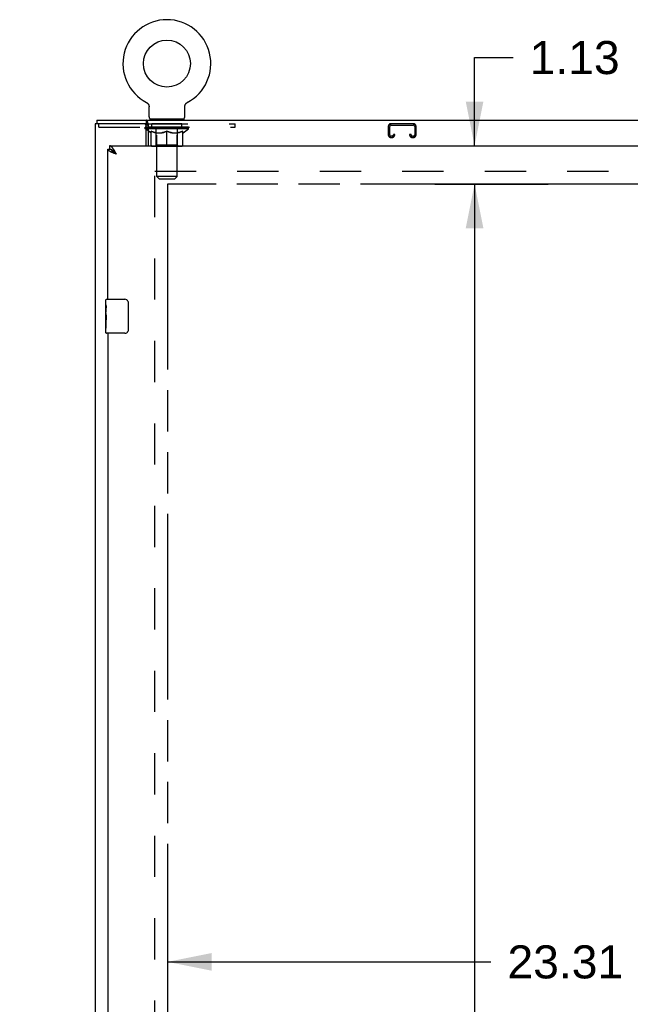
# Model space of a CAD drawing. Header units: inches. Extents: x 0 to 220, y 0 to 142.
# Tile 8 of 19: x 38 to 56, y 86 to 115. Entities that reach past the tile are written whole.
import ezdxf

# ---------------------------------------------------------------- set-up
doc = ezdxf.new("R2010")
doc.units = ezdxf.units.IN
doc.header["$LTSCALE"] = 12.090517
doc.header["$MEASUREMENT"] = 0
doc.linetypes.add('HIDDEN', pattern=[0.2, 0.1, -0.1])
doc.linetypes.add('PHANTOM', pattern=[0.8, 0.45, -0.05, 0.1, -0.05, 0.1, -0.05])
doc.layers.get('0').update_dxf_attribs({"linetype": 'CONTINUOUS'})
for name, color, linetype in [('02___PRT_ALL_AXES', 7, 'CONTINUOUS'), ('AVAILABLE_DOOR_SPACE', 7, 'CONTINUOUS'), ('DEFAULT_2', 8, 'HIDDEN'), ('DIMENSIONS', 7, 'CONTINUOUS')]:
    doc.layers.add(name, color=color, linetype=linetype)
doc.styles.get("Standard").update_dxf_attribs({"font": 'arial.ttf'})
doc.dimstyles.new('DIMSTYLE_1', dxfattribs={"dimtxt": 0.969828, "dimasz": 1.293103, "dimexe": 0.09, "dimexo": 0.07, "dimgap": 0.0375, "dimtad": 0, "dimtih": 1, "dimtoh": 1, "dimzin": 4, "dimdsep": 46, "dimtxsty": 'Standard', "dimblk": '_FILLED', "dimblk1": '_FILLED', "dimblk2": '_FILLED', "dimcen": 0.09, "dimazin": 1, "dimtfac": 1, "dimtdec": 3, "dimtofl": 0, "dimtmove": 0, "dimatfit": 3, "dimldrblk": '_FILLED', "dimfxl": 1, "dimtolj": 1, "dimtzin": 4, "dimarcsym": 0})

# ---------------------------------------------------------------- blocks, each defined once
blk = doc.blocks.new('_FILLED')
at = {"color": 0, "linetype": 'ByBlock'}
blk.add_solid([(0, 0), (-1, 0.2), (-1, -0.2)], dxfattribs=at)
blk = doc.blocks.new('*D8')
at = {"layer": 'DIMENSIONS', "color": 2, "linetype": 'Continuous'}
for p, q in [((40.51, 85.732), (37.924, 85.732)), ((42.26, 85.732), (44.373, 85.732))]:
    blk.add_line(p, q, dxfattribs=at)
at = {"layer": 'DIMENSIONS', "color": 2, "linetype": 'Continuous', "xscale": 1.2931034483, "yscale": 1.2931034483, "zscale": 1.2931034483}
blk.add_blockref('_FILLED', (40.51, 85.732), dxfattribs=at)
at = {"layer": 'DIMENSIONS', "color": 2, "linetype": 'Continuous', "xscale": 1.2931034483, "yscale": 1.2931034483, "zscale": 1.2931034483, "rotation": 180}
blk.add_blockref('_FILLED', (42.26, 85.732), dxfattribs=at)
at = {"layer": 'DIMENSIONS', "color": 2, "linetype": 'Continuous', "insert": (44.858, 86.217), "char_height": 0.9698, "width": 2.63548, "attachment_point": 1, "line_spacing_factor": 0.9}
blk.add_mtext('1.75', dxfattribs=at)
blk = doc.blocks.new('*D9')
at = {"layer": 'DIMENSIONS', "color": 2, "linetype": 'Continuous'}
for p, q in [((42.26, 87.696), (51.737, 87.696)), ((65.573, 87.696), (56.096, 87.696))]:
    blk.add_line(p, q, dxfattribs=at)
at = {"layer": 'DIMENSIONS', "color": 2, "linetype": 'Continuous', "xscale": 1.2931034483, "yscale": 1.2931034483, "zscale": 1.2931034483, "rotation": 180}
blk.add_blockref('_FILLED', (42.26, 87.696), dxfattribs=at)
at = {"layer": 'DIMENSIONS', "color": 2, "linetype": 'Continuous', "xscale": 1.2931034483, "yscale": 1.2931034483, "zscale": 1.2931034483}
blk.add_blockref('_FILLED', (65.573, 87.696), dxfattribs=at)
at = {"layer": 'DIMENSIONS', "color": 2, "linetype": 'Continuous', "insert": (53.917, 88.181), "char_height": 0.9698, "width": 3.38899, "attachment_point": 2, "line_spacing_factor": 0.9}
blk.add_mtext('23.31', dxfattribs=at)
blk = doc.blocks.new('*D11')
at = {"layer": 'DIMENSIONS', "color": 2, "linetype": 'Continuous'}
for p, q in [((52.117, 110.502), (50.093, 110.502)), ((51.257, 110.502), (51.257, 77.347)), ((51.257, 42.252), (51.257, 73.952))]:
    blk.add_line(p, q, dxfattribs=at)
at = {"layer": 'DIMENSIONS', "color": 2, "linetype": 'Continuous', "xscale": 1.2931034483, "yscale": 1.2931034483, "zscale": 1.2931034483}
for p, rotation in [((51.257, 110.502), 90), ((51.257, 42.252), 270)]:
    blk.add_blockref('_FILLED', p, dxfattribs=dict(at, rotation=rotation))
at = {"layer": 'DIMENSIONS', "color": 2, "linetype": 'Continuous', "insert": (51.257, 76.862), "char_height": 0.9698, "width": 3.38899, "attachment_point": 2, "line_spacing_factor": 0.9}
blk.add_mtext('68.25\\Ptyp.', dxfattribs=at)
blk = doc.blocks.new('*D13')
at = {"layer": 'DIMENSIONS', "color": 2, "linetype": 'Continuous'}
for p, q in [((51.257, 111.627), (51.257, 114.212)), ((51.257, 114.212), (52.388, 114.212)), ((50.093, 110.502), (53.412, 110.502)), ((51.257, 110.502), (51.257, 107.916))]:
    blk.add_line(p, q, dxfattribs=at)
at = {"layer": 'DIMENSIONS', "color": 2, "linetype": 'Continuous', "xscale": 1.2931034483, "yscale": 1.2931034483, "zscale": 1.2931034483}
for p, rotation in [((51.257, 111.627), 270), ((51.257, 110.502), 90)]:
    blk.add_blockref('_FILLED', p, dxfattribs=dict(at, rotation=rotation))
at = {"layer": 'DIMENSIONS', "color": 2, "linetype": 'Continuous', "insert": (52.873, 114.697), "char_height": 0.9698, "width": 2.63548, "attachment_point": 1, "line_spacing_factor": 0.9}
blk.add_mtext('1.13', dxfattribs=at)

msp = doc.modelspace()

# ---------------------------------------------------------------- linework, layer by layer
at = {"color": 7, "linetype": 'Continuous'}
for p, q in [((41.64, 112.895), (41.64, 112.896)), ((41.64, 112.896), (41.644, 112.893)), ((41.643, 112.894), (41.641, 112.895)), ((41.644, 112.893), (41.649, 112.89)), ((41.649, 112.89), (41.653, 112.887)), ((41.653, 112.888), (41.657, 112.884)), ((41.657, 112.885), (41.662, 112.881)), ((42.817, 112.881), (42.821, 112.885)), ((42.821, 112.884), (42.826, 112.888)), ((42.826, 112.887), (42.83, 112.89)), ((42.83, 112.89), (42.835, 112.893)), ((42.83, 112.89), (42.831, 112.891)), ((42.835, 112.893), (42.839, 112.895)), ((42.838, 112.895), (42.836, 112.894)), ((41.661, 112.881), (41.666, 112.878)), ((41.665, 112.878), (41.669, 112.875)), ((41.669, 112.875), (41.673, 112.871)), ((41.673, 112.871), (41.677, 112.867)), ((41.677, 112.867), (41.68, 112.863)), ((41.68, 112.863), (41.684, 112.859)), ((41.684, 112.859), (41.687, 112.855)), ((41.687, 112.855), (41.69, 112.851)), ((41.69, 112.851), (41.693, 112.847)), ((41.693, 112.847), (41.696, 112.842)), ((41.696, 112.842), (41.698, 112.838)), ((41.698, 112.838), (41.701, 112.833)), ((41.701, 112.833), (41.703, 112.828)), ((41.703, 112.829), (41.705, 112.824)), ((41.705, 112.824), (41.707, 112.819)), ((41.707, 112.819), (41.709, 112.814)), ((41.709, 112.814), (41.711, 112.809)), ((41.711, 112.809), (41.712, 112.804)), ((41.712, 112.804), (41.713, 112.799)), ((41.713, 112.799), (41.714, 112.794)), ((41.714, 112.794), (41.715, 112.788)), ((41.716, 112.773), (41.716, 112.768)), ((41.716, 112.476), (41.716, 112.768)), ((42.762, 112.476), (42.762, 112.768)), ((42.763, 112.783), (42.764, 112.788)), ((42.763, 112.778), (42.763, 112.783)), ((42.764, 112.788), (42.765, 112.794)), ((42.765, 112.794), (42.766, 112.799)), ((42.766, 112.799), (42.767, 112.804)), ((42.767, 112.804), (42.768, 112.809)), ((42.768, 112.809), (42.77, 112.814)), ((42.77, 112.814), (42.772, 112.819)), ((42.772, 112.819), (42.773, 112.824)), ((42.773, 112.824), (42.776, 112.829)), ((42.776, 112.828), (42.778, 112.833)), ((42.778, 112.833), (42.78, 112.838)), ((42.78, 112.838), (42.783, 112.842)), ((42.783, 112.842), (42.786, 112.847)), ((42.786, 112.847), (42.789, 112.851)), ((42.789, 112.851), (42.792, 112.855)), ((42.792, 112.855), (42.795, 112.859)), ((42.795, 112.859), (42.798, 112.863)), ((42.798, 112.863), (42.802, 112.867)), ((42.802, 112.867), (42.806, 112.871)), ((42.805, 112.871), (42.809, 112.875)), ((42.809, 112.875), (42.813, 112.878)), ((42.813, 112.878), (42.817, 112.881)), ((40.187, 112.377), (40.187, 112.273)), ((40.187, 112.377), (100.083, 112.377)), ((41.642, 112.273), (41.642, 112.377)), ((41.739, 112.407), (41.739, 112.377)), ((42.739, 112.407), (41.739, 112.407)), ((42.739, 112.407), (42.739, 112.377)), ((41.635, 112.169), (41.688, 112.169)), ((41.635, 112.12), (41.688, 112.12)), ((41.688, 112.063), (41.635, 112.1)), ((41.644, 112.16), (41.644, 112.167)), ((41.688, 112.28), (41.688, 111.627)), ((40.51, 111.523), (40.552, 111.523)), ((40.552, 111.627), (40.552, 111.523)), ((40.719, 111.421), (40.713, 111.428)), ((40.726, 111.414), (40.719, 111.421)), ((40.731, 111.397), (40.723, 111.402)), ((40.733, 111.406), (40.726, 111.414)), ((40.74, 111.391), (40.731, 111.397)), ((40.743, 111.395), (40.733, 111.406)), ((40.757, 111.38), (40.74, 111.391)), ((40.757, 111.38), (40.743, 111.395)), ((40.45, 106.966), (40.45, 107.112)), ((40.465, 107.127), (41.005, 107.127)), ((41.105, 107.027), (41.105, 106.227)), ((40.45, 106.708), (40.45, 106.742)), ((40.45, 106.511), (40.45, 106.543)), ((40.45, 106.142), (40.45, 106.281)), ((41.005, 106.127), (40.465, 106.127))]:
    msp.add_line(p, q, dxfattribs=at)
at = {"color": 3, "linetype": 'Continuous'}
for p, q in [((40.135, 112.273), (40.135, 40.481)), ((41.642, 112.273), (40.135, 112.273)), ((41.635, 111.627), (41.635, 112.21)), ((40.51, 107.127), (40.51, 111.523)), ((40.552, 111.627), (69.156, 111.627)), ((40.726, 111.438), (40.719, 111.45)), ((40.683, 111.408), (40.671, 111.412)), ((40.695, 111.403), (40.683, 111.408)), ((40.707, 111.399), (40.695, 111.403)), ((40.72, 111.394), (40.707, 111.399)), ((40.732, 111.39), (40.72, 111.394)), ((40.733, 111.425), (40.726, 111.438)), ((40.757, 111.38), (40.732, 111.39)), ((40.74, 111.412), (40.733, 111.425)), ((40.757, 111.38), (40.74, 111.412)), ((40.51, 106.127), (40.51, 76.877))]:
    msp.add_line(p, q, dxfattribs=at)
at = {"color": 7, "linetype": 'Continuous'}
for points in [[(41.715, 112.788), (41.716, 112.783), (41.716, 112.778)], [(41.716, 112.783), (41.716, 112.778), (41.716, 112.773)], [(42.762, 112.768), (42.762, 112.773), (42.763, 112.778)], [(42.762, 112.768), (42.762, 112.773), (42.763, 112.778)], [(41.674, 112.326), (41.673, 112.331), (41.671, 112.336), (41.67, 112.341), (41.669, 112.346), (41.667, 112.351), (41.666, 112.355), (41.664, 112.359), (41.662, 112.362), (41.661, 112.365), (41.659, 112.368), (41.656, 112.371), (41.654, 112.373), (41.652, 112.374), (41.649, 112.376), (41.647, 112.376), (41.645, 112.377), (41.642, 112.377)], [(41.688, 112.28), (41.687, 112.282), (41.685, 112.285), (41.684, 112.288), (41.682, 112.292), (41.681, 112.296), (41.68, 112.301), (41.679, 112.306), (41.677, 112.311), (41.676, 112.316), (41.674, 112.326)], [(40.617, 111.506), (40.614, 111.507), (40.61, 111.509), (40.607, 111.51), (40.603, 111.512), (40.6, 111.513), (40.597, 111.515), (40.593, 111.516), (40.59, 111.517), (40.586, 111.518), (40.583, 111.519), (40.58, 111.52), (40.576, 111.52), (40.573, 111.521), (40.569, 111.522), (40.566, 111.522), (40.563, 111.522), (40.559, 111.523), (40.556, 111.523), (40.552, 111.523)], [(40.713, 111.428), (40.709, 111.431), (40.706, 111.435), (40.702, 111.438), (40.699, 111.442), (40.696, 111.445), (40.692, 111.448), (40.689, 111.452), (40.685, 111.455), (40.682, 111.458), (40.678, 111.461), (40.675, 111.464), (40.672, 111.467), (40.668, 111.47), (40.665, 111.473), (40.661, 111.476), (40.658, 111.478), (40.655, 111.481), (40.651, 111.484), (40.648, 111.486), (40.644, 111.489), (40.641, 111.491), (40.638, 111.493), (40.634, 111.496), (40.631, 111.498), (40.627, 111.5), (40.624, 111.502), (40.621, 111.504), (40.617, 111.506)], [(40.723, 111.402), (40.714, 111.408), (40.71, 111.41), (40.706, 111.413), (40.702, 111.416), (40.698, 111.419), (40.694, 111.421), (40.691, 111.424), (40.687, 111.427), (40.683, 111.43), (40.679, 111.432), (40.676, 111.435), (40.672, 111.438), (40.669, 111.441), (40.666, 111.443), (40.662, 111.446), (40.659, 111.449), (40.656, 111.452), (40.653, 111.454), (40.65, 111.457), (40.647, 111.46), (40.645, 111.463), (40.642, 111.465), (40.64, 111.468), (40.637, 111.471), (40.635, 111.473), (40.633, 111.476), (40.631, 111.479), (40.629, 111.482), (40.627, 111.484), (40.625, 111.487), (40.624, 111.49), (40.622, 111.493), (40.621, 111.495), (40.62, 111.498), (40.618, 111.501), (40.618, 111.504), (40.617, 111.506)], [(41.099, 107.063), (41.101, 107.057), (41.102, 107.051), (41.104, 107.045), (41.104, 107.039), (41.105, 107.033), (41.105, 107.027)], [(41.105, 106.227), (41.105, 106.221), (41.104, 106.214), (41.104, 106.208), (41.102, 106.202), (41.101, 106.196), (41.099, 106.191)]]:
    msp.add_lwpolyline(points, dxfattribs=at)
at = {"color": 3, "linetype": 'Continuous'}
for points in [[(41.658, 112.254), (41.657, 112.257), (41.656, 112.259), (41.655, 112.262), (41.654, 112.264), (41.653, 112.266), (41.651, 112.268), (41.65, 112.27), (41.648, 112.271), (41.647, 112.272), (41.645, 112.272), (41.644, 112.273), (41.642, 112.273)], [(41.688, 112.217), (41.686, 112.217), (41.684, 112.218), (41.682, 112.219), (41.679, 112.22), (41.677, 112.221), (41.675, 112.223), (41.673, 112.225), (41.671, 112.227), (41.67, 112.229), (41.668, 112.231), (41.667, 112.234), (41.666, 112.237), (41.664, 112.239), (41.663, 112.242), (41.662, 112.245), (41.661, 112.248), (41.658, 112.254)], [(40.616, 111.435), (40.611, 111.438), (40.606, 111.44), (40.601, 111.442), (40.596, 111.445), (40.592, 111.447), (40.587, 111.449), (40.583, 111.452), (40.578, 111.454), (40.574, 111.456), (40.57, 111.458), (40.566, 111.461), (40.562, 111.463), (40.558, 111.465), (40.555, 111.468), (40.551, 111.47), (40.548, 111.472), (40.544, 111.475), (40.541, 111.477), (40.538, 111.479), (40.536, 111.481), (40.533, 111.484), (40.53, 111.486), (40.528, 111.488), (40.526, 111.491), (40.524, 111.493), (40.522, 111.495), (40.52, 111.498), (40.518, 111.5), (40.517, 111.502), (40.515, 111.504), (40.514, 111.507), (40.513, 111.509), (40.512, 111.511), (40.512, 111.514), (40.511, 111.516), (40.511, 111.518), (40.51, 111.521), (40.51, 111.523)], [(40.678, 111.52), (40.675, 111.525), (40.672, 111.53), (40.668, 111.535), (40.665, 111.54), (40.661, 111.545), (40.658, 111.55), (40.655, 111.555), (40.651, 111.559), (40.648, 111.563), (40.644, 111.568), (40.641, 111.572), (40.638, 111.576), (40.634, 111.58), (40.631, 111.583), (40.627, 111.587), (40.624, 111.59), (40.621, 111.594), (40.617, 111.597), (40.614, 111.6), (40.61, 111.603), (40.607, 111.605), (40.603, 111.608), (40.6, 111.61), (40.597, 111.613), (40.593, 111.615), (40.59, 111.617), (40.586, 111.618), (40.583, 111.62), (40.58, 111.621), (40.576, 111.623), (40.573, 111.624), (40.569, 111.625), (40.566, 111.625), (40.563, 111.626), (40.559, 111.626), (40.556, 111.627), (40.552, 111.627)], [(40.719, 111.45), (40.716, 111.456), (40.713, 111.463), (40.709, 111.469), (40.706, 111.475), (40.702, 111.481), (40.699, 111.486), (40.696, 111.492), (40.692, 111.498), (40.689, 111.504), (40.685, 111.509), (40.682, 111.515), (40.678, 111.52)], [(40.671, 111.412), (40.66, 111.417), (40.654, 111.419), (40.648, 111.422), (40.643, 111.424), (40.637, 111.426), (40.632, 111.429), (40.626, 111.431), (40.621, 111.433), (40.616, 111.435)]]:
    msp.add_lwpolyline(points, dxfattribs=at)
at = {"color": 7, "linetype": 'Continuous'}
msp.add_circle((42.239, 114.035), 0.688, dxfattribs=at)
for centre, radius, start, end in [((42.239, 114.035), 1.288, 297.7005, 242.2995), ((41.785, 112.476), 0.069, 180, 270), ((42.693, 112.476), 0.069, 270, 360), ((40.465, 107.112), 0.015, 90, 180), ((41.005, 107.027), 0.1, 21.1999, 90), ((40.465, 106.142), 0.015, 180, 270), ((41.005, 106.227), 0.1, 270, 338.7946)]:
    msp.add_arc(centre, radius, start, end, dxfattribs=at)
at = {"color": 3, "linetype": 'Continuous'}
msp.add_arc((41.572, 112.21), 0.0625, 0, 90, dxfattribs=at)
at = {"color": 7, "linetype": 'Continuous'}
for centre, major_axis, ratio, start_param, end_param in [((41.63, 112.155), (0.198, -0.002), 0.05963, 7.784547, 7.832148), ((42.239, 112.167), (0.633, -0.007), 0.05963, -2.838724, -2.791898), ((42.239, 112.167), (0.633, 0.013), 0.05688, 2.791345, 2.79863), ((41.693, 112.155), (0.198, -0.004), 0.05688, 7.881487, 8.103936), ((42.239, 112.167), (0.633, -0.013), 0.05688, -2.791345, -2.626792)]:
    msp.add_ellipse(centre, major_axis=major_axis, ratio=ratio, start_param=start_param, end_param=end_param, dxfattribs=at)
at = {"layer": '02___PRT_ALL_AXES', "color": 8, "linetype": 'HIDDEN'}
for p, q in [((41.802, 112.169), (41.802, 112.273)), ((42.677, 112.273), (41.802, 112.273)), ((42.677, 112.169), (41.802, 112.169)), ((42.677, 112.169), (42.677, 112.273))]:
    msp.add_line(p, q, dxfattribs=at)
at = {"layer": '02___PRT_ALL_AXES', "color": 7, "linetype": 'Continuous'}
for p, q in [((40.45, 106.966), (40.45, 107.112)), ((40.45, 106.708), (40.45, 106.965)), ((40.456, 106.91), (40.45, 106.91)), ((40.457, 106.742), (40.457, 106.878)), ((40.45, 106.742), (40.457, 106.742)), ((40.45, 106.142), (40.45, 106.706)), ((40.452, 106.679), (40.45, 106.679)), ((40.45, 106.547), (40.456, 106.547)), ((40.452, 106.681), (40.454, 106.659)), ((40.45, 106.511), (40.457, 106.511)), ((40.45, 106.448), (40.457, 106.448)), ((40.45, 106.281), (40.457, 106.281)), ((40.457, 106.281), (40.457, 106.511))]:
    msp.add_line(p, q, dxfattribs=at)
for points in [[(40.45, 106.966), (40.451, 106.962), (40.451, 106.958), (40.451, 106.952), (40.453, 106.939)], [(40.453, 106.939), (40.454, 106.932), (40.455, 106.923), (40.456, 106.915)], [(40.456, 106.915), (40.456, 106.906), (40.457, 106.897), (40.457, 106.888), (40.457, 106.878)], [(40.45, 106.708), (40.451, 106.7), (40.451, 106.691), (40.452, 106.681)], [(40.454, 106.659), (40.455, 106.647), (40.455, 106.635), (40.456, 106.623), (40.457, 106.61), (40.457, 106.598), (40.457, 106.585), (40.457, 106.572), (40.457, 106.559), (40.456, 106.547), (40.455, 106.534), (40.455, 106.522)]]:
    msp.add_lwpolyline(points, dxfattribs=at)
msp.add_ellipse((40.713, 106.543), major_axis=(0.263, 0), ratio=0.432808, start_param=-3.141593, end_param=-2.961605, dxfattribs=at)
at = {"layer": 'AVAILABLE_DOOR_SPACE', "color": 4, "linetype": 'PHANTOM'}
for p, q in [((42.26, 110.502), (42.26, 42.252)), ((53.354, 110.502), (42.26, 110.502)), ((53.354, 110.501), (53.354, 110.502)), ((56.354, 110.501), (53.354, 110.501))]:
    msp.add_line(p, q, dxfattribs=at)
at = {"layer": 'DEFAULT_2', "color": 8, "linetype": 'HIDDEN'}
for p, q in [((41.647, 112.891), (41.649, 112.89)), ((42.839, 112.895), (42.839, 112.896)), ((42.839, 112.896), (42.839, 112.895)), ((41.927, 112.407), (41.927, 112.377)), ((41.939, 110.726), (41.939, 112.372)), ((42.539, 110.726), (42.539, 112.372)), ((42.552, 112.407), (42.552, 112.377)), ((40.239, 112.169), (40.239, 112.273)), ((40.239, 112.169), (41.635, 112.169)), ((41.606, 112.12), (41.606, 112.167)), ((41.635, 112.1), (41.606, 112.12)), ((41.635, 112.12), (41.606, 112.12)), ((41.616, 112.16), (41.616, 112.167)), ((41.624, 112.157), (41.624, 112.16)), ((41.624, 112.157), (42.854, 112.157)), ((41.633, 112.157), (41.633, 112.16)), ((41.634, 112.157), (41.634, 112.16)), ((41.642, 112.273), (44.239, 112.273)), ((41.661, 112.157), (41.661, 112.16)), ((41.662, 112.157), (41.662, 112.16)), ((41.688, 112.169), (44.239, 112.169)), ((42.873, 112.12), (41.688, 112.12)), ((41.765, 112.009), (41.688, 112.063)), ((41.691, 112.16), (41.691, 112.167)), ((41.705, 112.157), (41.705, 112.16)), ((41.708, 112.157), (41.708, 112.16)), ((41.912, 112.16), (41.711, 112.16)), ((41.754, 112.16), (41.754, 112.167)), ((41.756, 112.157), (41.756, 112.16)), ((41.756, 112.157), (41.756, 112.16)), ((41.759, 112.157), (41.759, 112.16)), ((41.767, 112.157), (41.767, 112.16)), ((41.767, 112.157), (41.767, 112.16)), ((41.77, 112.157), (41.77, 112.16)), ((41.773, 112.157), (41.773, 112.161)), ((41.776, 111.646), (41.776, 112.052)), ((41.778, 112.157), (41.778, 112.16)), ((41.792, 112.157), (41.792, 112.16)), ((41.81, 112.157), (41.81, 112.163)), ((41.81, 112.157), (41.81, 112.16)), ((41.831, 112.157), (41.831, 112.16)), ((41.831, 112.157), (41.831, 112.16)), ((41.832, 112.16), (41.832, 112.167)), ((41.842, 112.157), (41.842, 112.16)), ((41.846, 112.157), (41.846, 112.16)), ((41.855, 112.157), (41.855, 112.16)), ((41.867, 112.157), (41.867, 112.164)), ((41.882, 112.157), (41.882, 112.16)), ((41.885, 112.157), (41.885, 112.16)), ((41.912, 112.157), (41.912, 112.16)), ((41.979, 112.16), (41.917, 112.16)), ((41.923, 112.16), (41.923, 112.167)), ((41.927, 111.648), (41.927, 112.117)), ((41.93, 112.157), (41.93, 112.16)), ((41.934, 112.157), (41.934, 112.16)), ((41.94, 112.157), (41.94, 112.165)), ((41.944, 112.157), (41.944, 112.16)), ((41.955, 112.157), (41.955, 112.16)), ((41.979, 112.157), (41.979, 112.16)), ((42.054, 112.16), (41.995, 112.16)), ((42.016, 112.157), (42.016, 112.16)), ((42.023, 112.16), (42.023, 112.167)), ((42.026, 112.157), (42.026, 112.16)), ((42.029, 112.157), (42.029, 112.166)), ((42.032, 112.157), (42.032, 112.16)), ((42.039, 112.157), (42.039, 112.16)), ((42.054, 112.157), (42.054, 112.16)), ((42.135, 112.16), (42.08, 112.16)), ((42.093, 112.157), (42.093, 112.16)), ((42.125, 112.16), (42.202, 112.165)), ((42.129, 112.16), (42.129, 112.167)), ((42.13, 112.167), (42.129, 112.167)), ((42.13, 112.16), (42.13, 112.167)), ((42.13, 112.157), (42.13, 112.16)), ((42.134, 112.157), (42.134, 112.16)), ((42.135, 112.157), (42.135, 112.16)), ((42.135, 112.157), (42.135, 112.16)), ((42.17, 112.16), (42.235, 112.16)), ((42.176, 112.157), (42.176, 112.16)), ((42.181, 112.16), (42.181, 112.163)), ((42.202, 112.16), (42.202, 112.165)), ((42.219, 112.157), (42.219, 112.16)), ((42.237, 112.16), (42.237, 112.16)), ((42.237, 112.157), (42.237, 112.16)), ((42.237, 112.157), (42.237, 112.16)), ((42.239, 112.16), (42.239, 112.167)), ((42.239, 112.167), (42.354, 112.16)), ((42.239, 111.608), (42.239, 112.052)), ((42.242, 112.157), (42.242, 112.16)), ((42.242, 112.157), (42.242, 112.16)), ((42.242, 112.16), (42.242, 112.16)), ((42.26, 112.157), (42.26, 112.16)), ((42.26, 112.16), (42.308, 112.16)), ((42.303, 112.157), (42.303, 112.16)), ((42.343, 112.157), (42.343, 112.16)), ((42.344, 112.157), (42.344, 112.16)), ((42.344, 112.16), (42.398, 112.16)), ((42.345, 112.157), (42.345, 112.16)), ((42.349, 112.16), (42.349, 112.167)), ((42.349, 112.16), (42.349, 112.167)), ((42.349, 112.167), (42.349, 112.167)), ((42.349, 112.157), (42.349, 112.16)), ((42.385, 112.157), (42.385, 112.16)), ((42.424, 112.157), (42.424, 112.16)), ((42.424, 112.16), (42.484, 112.16)), ((42.44, 112.157), (42.44, 112.16)), ((42.447, 112.157), (42.447, 112.16)), ((42.45, 112.157), (42.45, 112.166)), ((42.452, 112.157), (42.452, 112.16)), ((42.456, 112.16), (42.456, 112.167)), ((42.463, 112.157), (42.463, 112.16)), ((42.499, 112.157), (42.499, 112.16)), ((42.499, 112.16), (42.561, 112.16)), ((42.523, 112.157), (42.523, 112.16)), ((42.534, 112.157), (42.534, 112.16)), ((42.539, 112.157), (42.539, 112.165)), ((42.545, 112.157), (42.545, 112.16)), ((42.549, 112.157), (42.549, 112.16)), ((42.552, 111.648), (42.552, 112.117)), ((42.556, 112.16), (42.556, 112.167)), ((42.566, 112.157), (42.566, 112.16)), ((42.566, 112.16), (42.768, 112.16)), ((42.594, 112.157), (42.594, 112.16)), ((42.597, 112.157), (42.597, 112.16)), ((42.612, 112.157), (42.612, 112.164)), ((42.623, 112.157), (42.623, 112.16)), ((42.633, 112.157), (42.633, 112.16)), ((42.637, 112.157), (42.637, 112.16)), ((42.646, 112.16), (42.646, 112.167)), ((42.648, 112.157), (42.648, 112.16)), ((42.648, 112.157), (42.648, 112.16)), ((42.668, 112.157), (42.668, 112.163)), ((42.669, 112.157), (42.669, 112.16)), ((42.687, 112.157), (42.687, 112.16)), ((42.701, 112.157), (42.701, 112.16)), ((42.703, 111.646), (42.703, 112.052)), ((42.705, 112.157), (42.705, 112.161)), ((42.709, 112.157), (42.709, 112.16)), ((42.712, 112.157), (42.712, 112.16)), ((42.712, 112.157), (42.712, 112.16)), ((42.713, 112.009), (42.873, 112.12)), ((42.719, 112.157), (42.719, 112.16)), ((42.722, 112.157), (42.722, 112.16)), ((42.723, 112.157), (42.723, 112.16)), ((42.724, 112.16), (42.724, 112.167)), ((42.771, 112.157), (42.771, 112.16)), ((42.773, 112.157), (42.773, 112.16)), ((42.788, 112.16), (42.788, 112.167)), ((42.816, 112.157), (42.816, 112.16)), ((42.818, 112.157), (42.818, 112.16)), ((42.834, 112.16), (42.834, 112.167)), ((42.845, 112.157), (42.845, 112.16)), ((42.845, 112.157), (42.845, 112.16)), ((42.854, 112.157), (42.854, 112.16)), ((42.863, 112.16), (42.863, 112.167)), ((42.873, 112.12), (42.873, 112.167)), ((44.239, 112.169), (44.239, 112.273)), ((48.729, 112.193), (48.729, 111.947)), ((48.769, 111.947), (48.769, 112.193)), ((49.462, 112.273), (48.809, 112.273)), ((48.809, 112.233), (49.462, 112.233)), ((49.502, 112.193), (49.502, 111.947)), ((49.542, 111.947), (49.542, 112.193)), ((41.765, 112.009), (41.776, 112.009)), ((41.918, 112.009), (42.098, 112.009)), ((42.381, 112.009), (42.561, 112.009)), ((42.703, 112.009), (42.713, 112.009)), ((48.837, 111.907), (48.809, 111.907)), ((48.809, 111.867), (48.837, 111.867)), ((48.877, 111.96), (48.877, 111.947)), ((48.917, 111.96), (48.877, 111.96)), ((48.917, 111.947), (48.917, 111.96)), ((49.354, 111.96), (49.354, 111.947)), ((49.394, 111.96), (49.354, 111.96)), ((49.394, 111.947), (49.394, 111.96)), ((49.462, 111.907), (49.434, 111.907)), ((49.434, 111.867), (49.462, 111.867)), ((42.666, 111.608), (41.813, 111.608)), ((41.927, 111.648), (41.887, 111.608)), ((42.552, 111.648), (41.927, 111.648)), ((42.239, 111.627), (42.239, 111.646)), ((42.239, 111.608), (42.239, 111.627)), ((42.552, 111.648), (42.592, 111.608)), ((41.885, 41.825), (41.885, 110.929)), ((41.885, 110.877), (68.489, 110.877)), ((42.008, 110.657), (41.939, 110.726)), ((42.539, 110.726), (41.939, 110.726)), ((42.008, 110.657), (42.47, 110.657)), ((42.47, 110.657), (42.539, 110.726))]:
    msp.add_line(p, q, dxfattribs=at)
for points in [[(41.926, 112.009), (41.901, 112.013), (41.876, 112.019), (41.852, 112.025), (41.827, 112.033), (41.801, 112.042), (41.776, 112.052)], [(41.776, 112.051), (41.8, 112.041), (41.824, 112.033), (41.848, 112.025), (41.872, 112.019), (41.895, 112.013), (41.918, 112.009)], [(42.239, 112.052), (42.213, 112.042), (42.188, 112.033), (42.163, 112.025), (42.138, 112.019), (42.113, 112.013), (42.088, 112.009)], [(42.098, 112.009), (42.121, 112.013), (42.145, 112.019), (42.168, 112.025), (42.191, 112.033), (42.215, 112.041), (42.239, 112.051)], [(42.39, 112.009), (42.365, 112.013), (42.341, 112.019), (42.316, 112.026), (42.291, 112.033), (42.265, 112.042), (42.239, 112.052)], [(42.239, 112.051), (42.264, 112.041), (42.288, 112.033), (42.311, 112.025), (42.334, 112.019), (42.358, 112.013), (42.381, 112.009)], [(42.703, 112.052), (42.677, 112.042), (42.652, 112.033), (42.627, 112.025), (42.602, 112.019), (42.577, 112.013), (42.553, 112.009)], [(42.561, 112.009), (42.584, 112.013), (42.607, 112.019), (42.631, 112.025), (42.655, 112.033), (42.679, 112.042), (42.703, 112.051)]]:
    msp.add_lwpolyline(points, dxfattribs=at)
for centre, radius, start, end in [((41.905, 112.372), 0.0345, 0, 90), ((42.574, 112.372), 0.0345, 90, 180), ((41.887, 112.117), 0.0398, 0, 90), ((42.592, 112.117), 0.0398, 90, 180), ((48.809, 112.193), 0.08, 90, 180), ((48.809, 112.193), 0.04, 90, 180), ((49.462, 112.193), 0.08, 0, 90), ((49.462, 112.193), 0.04, 0, 90), ((48.809, 111.947), 0.08, 180, 270), ((48.809, 111.947), 0.04, 180, 270), ((48.837, 111.947), 0.08, 270, 360), ((48.837, 111.947), 0.04, 270, 360), ((49.434, 111.947), 0.08, 180, 270), ((49.434, 111.947), 0.04, 180, 270), ((49.462, 111.947), 0.08, 270, 360), ((49.462, 111.947), 0.04, 270, 360), ((41.813, 111.646), 0.0371, 180, 270), ((42.666, 111.646), 0.0371, 270, 360)]:
    msp.add_arc(centre, radius, start, end, dxfattribs=at)
for centre, major_axis, ratio, start_param, end_param in [((42.239, 112.167), (0.633, 0.007), 0.05963, 2.96643, 3.140963), ((41.586, 112.155), (0.198, 0), 0.060556, 6.713838, 7.753689), ((42.239, 112.167), (0.633, 0), 0.060556, -3.141593, -2.96706), ((41.586, 112.148), (0.198, 0.002), 0.05963, 1.376596, 1.469874), ((42.239, 112.167), (0.633, 0.013), 0.05688, 9.081816, 9.249063), ((41.562, 112.155), (0.198, 0.002), 0.05963, 6.538676, 7.578526), ((41.63, 112.155), (0.198, -0.002), 0.05963, 7.832148, 7.928851), ((42.239, 112.167), (0.633, -0.007), 0.05963, -2.96643, -2.838724), ((41.63, 112.148), (0.198, 0), 0.060556, 1.551758, 1.645036), ((41.562, 112.148), (0.198, 0.004), 0.05688, 1.20151, 1.294789), ((41.632, 112.15), (0.164, 0.002), 0.05963, 7.348414, 7.897461), ((41.612, 112.15), (0.164, 0.003), 0.05688, 7.173328, 7.722375), ((41.67, 112.15), (0.164, 0), 0.060556, 7.523576, 8.072623), ((42.239, 112.167), (0.633, 0.019), 0.052395, 8.899588, 9.074121), ((41.558, 112.155), (0.198, 0.004), 0.05688, 6.36359, 7.403441), ((41.63, 112.155), (0.198, -0.002), 0.05963, 6.889, 7.784547), ((41.693, 112.148), (0.198, -0.002), 0.05963, 1.72692, 1.820198), ((41.558, 112.148), (0.198, 0.006), 0.052395, 1.026568, 1.119847), ((41.611, 112.15), (0.164, 0.005), 0.052395, 6.998386, 7.547434), ((41.725, 112.15), (0.164, -0.002), 0.05963, 7.698738, 8.247785), ((41.693, 112.155), (0.198, -0.004), 0.05688, 0.7809, 1.598301), ((42.239, 112.167), (0.633, -0.013), 0.05688, -2.626792, -2.616812), ((42.239, 112.167), (0.633, 0.025), 0.046319, 2.441654, 2.616187), ((41.772, 112.155), (0.198, -0.006), 0.052395, 0.955842, 1.995693), ((42.239, 112.167), (0.633, -0.019), 0.052395, -2.616403, -2.44187), ((41.575, 112.155), (0.198, 0.006), 0.052395, -0.094537, 0.945314), ((41.772, 112.148), (0.198, -0.004), 0.05688, 1.902006, 1.995284), ((41.575, 112.148), (0.198, 0.008), 0.046319, 0.851819, 0.945098), ((41.63, 112.15), (0.164, 0.006), 0.046319, 0.540452, 1.089499), ((41.796, 112.15), (0.164, -0.003), 0.05688, 1.590638, 2.139686), ((42.239, 112.167), (0.633, 0.029), 0.038841, 2.267123, 2.441656), ((41.866, 112.155), (0.198, -0.008), 0.046319, 1.130591, 2.170442), ((41.612, 112.155), (0.198, 0.008), 0.046319, -0.269286, 0.770565), ((42.239, 112.167), (0.633, -0.025), 0.046319, -2.441654, -2.267121), ((41.866, 112.148), (0.198, -0.006), 0.052395, 2.076947, 2.170226), ((41.612, 112.148), (0.198, 0.009), 0.038841, 0.677289, 0.770567), ((41.667, 112.15), (0.164, 0.008), 0.038841, 0.365921, 0.914969), ((41.881, 112.15), (0.164, -0.005), 0.052395, 1.76558, 2.314627), ((42.239, 112.167), (0.633, 0.033), 0.030195, 2.09281, 2.267343), ((41.971, 112.155), (0.198, -0.009), 0.038841, 1.305122, 2.344973), ((41.669, 112.155), (0.198, 0.009), 0.038841, -0.443817, 0.596034), ((42.239, 112.167), (0.633, -0.029), 0.038841, -2.267123, -2.092591), ((41.971, 112.148), (0.198, -0.008), 0.046319, 2.251696, 2.344975), ((41.669, 112.148), (0.198, 0.01), 0.030195, 0.502975, 0.596254), ((41.721, 112.15), (0.164, 0.009), 0.030195, 0.191608, 0.740655), ((41.977, 112.15), (0.164, -0.006), 0.046319, 1.940329, 2.489376), ((41.742, 112.155), (0.198, 0.01), 0.030195, -0.61813, 0.421721), ((42.239, 112.167), (0.633, 0.036), 0.020645, 1.918687, 2.09322), ((42.084, 112.155), (0.198, -0.01), 0.030195, 1.479435, 2.519286), ((42.239, 112.167), (0.633, -0.033), 0.030195, -2.09281, -1.918277), ((42.084, 112.148), (0.198, -0.009), 0.038841, 2.426227, 2.519505), ((41.742, 112.148), (0.198, 0.011), 0.020645, 0.328852, 0.422131), ((41.791, 112.15), (0.164, 0.009), 0.020645, 0.017485, 0.566532), ((42.08, 112.15), (0.164, -0.008), 0.038841, 2.11486, 2.663907), ((41.831, 112.155), (0.198, 0.011), 0.020645, -0.792253, 0.247598), ((42.239, 112.167), (0.633, 0.038), 0.010478, 1.744704, 1.919237), ((42.201, 112.155), (0.198, -0.011), 0.020645, 1.653558, 2.693409), ((42.239, 112.167), (0.633, -0.036), 0.020645, -1.918687, -1.744154), ((42.201, 112.148), (0.198, -0.01), 0.030195, 2.60054, 2.693819), ((41.831, 112.148), (0.198, 0.012), 0.010478, 0.154869, 0.248148), ((41.875, 112.15), (0.164, 0.01), 0.010478, 6.126688, 6.675735), ((42.188, 112.15), (0.164, -0.009), 0.030195, 2.289173, 2.83822), ((41.932, 112.155), (0.198, 0.012), 0.010478, -0.966236, -0.000846), ((42.32, 112.155), (0.198, -0.012), 0.010478, 1.827541, 2.867392), ((42.239, 112.167), (0.633, -0.038), 0.010478, -1.744704, -1.570171), ((42.32, 112.148), (0.198, -0.011), 0.020645, 2.774664, 2.867942), ((42.298, 112.15), (0.164, -0.009), 0.020645, 2.463296, 3.012344), ((42.159, 112.155), (0.198, 0.012), 0.010478, 0.274201, 1.314052), ((42.073, 112.15), (0.164, 0.01), 0.010478, -0.000298, 0.504314), ((42.042, 112.148), (0.198, 0.012), 0.010478, 0.192946, 0.399283), ((42.239, 112.167), (0.633, 0.038), 0.010478, -1.578586, -1.396888), ((42.437, 112.148), (0.198, -0.012), 0.010478, 2.948646, 3.041925), ((42.406, 112.15), (0.164, -0.01), 0.010478, 2.637279, 3.142076), ((42.277, 112.155), (0.198, 0.011), 0.020645, 0.448184, 1.488034), ((42.181, 112.15), (0.164, 0.009), 0.020645, 0.129249, 0.678296), ((42.159, 112.148), (0.198, 0.011), 0.020645, 0.273651, 0.366929), ((42.239, 112.167), (0.633, 0.036), 0.020645, -1.397439, -1.222906), ((42.547, 112.155), (0.198, -0.012), 0.010478, -3.140747, -2.175357), ((42.239, 112.167), (0.633, -0.038), 0.010478, 1.222355, 1.396888), ((42.395, 112.155), (0.198, 0.01), 0.030195, 0.622307, 1.662158), ((42.29, 112.15), (0.164, 0.009), 0.030195, 0.303372, 0.852419), ((42.604, 112.15), (0.164, -0.01), 0.010478, 2.749043, 3.29809), ((42.648, 112.155), (0.198, -0.011), 0.020645, 2.893995, 3.933846), ((42.277, 112.148), (0.198, 0.01), 0.030195, 0.447774, 0.541052), ((42.648, 112.148), (0.198, -0.012), 0.010478, 2.893445, 2.986723), ((42.239, 112.167), (0.633, 0.033), 0.030195, -1.223315, -1.048783), ((42.239, 112.167), (0.633, -0.036), 0.020645, 1.048373, 1.222906), ((42.508, 112.155), (0.198, 0.009), 0.038841, 0.79662, 1.836471), ((42.399, 112.15), (0.164, 0.008), 0.038841, 0.477686, 1.026733), ((42.688, 112.15), (0.164, -0.009), 0.020645, 2.57506, 3.124108), ((42.737, 112.155), (0.198, -0.01), 0.030195, 2.719872, 3.759723), ((42.613, 112.155), (0.198, 0.008), 0.046319, 0.971151, 2.011002), ((42.395, 112.148), (0.198, 0.009), 0.038841, 0.622087, 0.715366), ((42.737, 112.148), (0.198, -0.011), 0.020645, 2.719462, 2.812741), ((42.239, 112.167), (0.633, 0.029), 0.038841, -1.049002, -0.874469), ((42.239, 112.167), (0.633, -0.033), 0.030195, 0.87425, 1.048783), ((42.502, 112.15), (0.164, 0.006), 0.046319, 0.652216, 1.201263), ((42.706, 112.155), (0.198, 0.006), 0.052395, 1.1459, 2.185751), ((42.758, 112.15), (0.164, -0.009), 0.030195, 2.400937, 2.949985), ((42.81, 112.155), (0.198, -0.009), 0.038841, 2.545558, 3.585409), ((42.598, 112.15), (0.164, 0.005), 0.052395, 0.826965, 1.376012), ((42.508, 112.148), (0.198, 0.008), 0.046319, 0.796618, 0.889896), ((42.81, 112.148), (0.198, -0.01), 0.030195, 2.545339, 2.638617), ((42.786, 112.155), (0.198, 0.004), 0.05688, 1.320842, 2.360692), ((42.239, 112.167), (0.633, 0.025), 0.046319, -0.874471, -0.699939), ((42.239, 112.167), (0.633, -0.029), 0.038841, 0.699936, 0.874469), ((42.866, 112.155), (0.198, -0.008), 0.046319, 2.371028, 3.410879), ((42.812, 112.15), (0.164, -0.008), 0.038841, 2.226624, 2.775671), ((42.848, 112.155), (0.198, 0.002), 0.05963, 1.495927, 2.535778), ((42.682, 112.15), (0.164, 0.003), 0.05688, 1.001907, 1.550954), ((42.904, 112.155), (0.198, -0.006), 0.052395, 2.196279, 3.23613), ((42.849, 112.15), (0.164, -0.006), 0.046319, 2.052093, 2.601141), ((42.613, 112.148), (0.198, 0.006), 0.052395, 0.971367, 1.064645), ((42.892, 112.155), (0.198, 0), 0.060556, 1.671089, 2.71094), ((42.866, 112.148), (0.198, -0.009), 0.038841, 2.371026, 2.464304), ((42.921, 112.155), (0.198, -0.004), 0.05688, 2.021337, 3.061188), ((42.239, 112.167), (0.633, 0.019), 0.052395, -0.699723, -0.52519), ((42.239, 112.167), (0.633, -0.025), 0.046319, 0.525406, 0.699939), ((42.917, 112.155), (0.198, -0.002), 0.05963, 1.846251, 2.886102), ((42.753, 112.15), (0.164, 0.002), 0.05963, 1.176993, 1.72604), ((42.868, 112.15), (0.164, -0.005), 0.052395, 1.877344, 2.426392), ((42.809, 112.15), (0.164, 0), 0.060556, 1.352155, 1.901202), ((42.867, 112.15), (0.164, -0.003), 0.05688, 1.702402, 2.25145), ((42.847, 112.15), (0.164, -0.002), 0.05963, 1.527317, 2.076364), ((42.706, 112.148), (0.198, 0.004), 0.05688, 1.146309, 1.239587), ((42.904, 112.148), (0.198, -0.008), 0.046319, 2.196495, 2.289773), ((42.239, 112.167), (0.633, 0.013), 0.05688, -0.524781, -0.350248), ((42.239, 112.167), (0.633, -0.019), 0.052395, 0.350657, 0.52519), ((42.786, 112.148), (0.198, 0.002), 0.05963, 1.321394, 1.414673), ((42.921, 112.148), (0.198, -0.006), 0.052395, 2.021746, 2.115024), ((42.239, 112.167), (0.633, 0.007), 0.05963, -0.349695, -0.175162), ((42.239, 112.167), (0.633, -0.013), 0.05688, 0.175715, 0.350248), ((42.848, 112.148), (0.198, 0), 0.060556, 1.496556, 1.589835), ((42.917, 112.148), (0.198, -0.004), 0.05688, 1.846804, 1.940083), ((42.892, 112.148), (0.198, -0.002), 0.05963, 1.671719, 1.764997), ((42.239, 112.167), (0.633, 0), 0.060556, -0.174533, 0), ((42.239, 112.167), (0.633, -0.007), 0.05963, 0.000629, 0.175162)]:
    msp.add_ellipse(centre, major_axis=major_axis, ratio=ratio, start_param=start_param, end_param=end_param, dxfattribs=at)

# ---------------------------------------------------------------- dimensions: what is measured, and where the dimension line sits
at = {"layer": 'DIMENSIONS', "color": 2, "linetype": 'Continuous'}
for base, p1, p2, angle, picture, middle in [((51.257019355, 111.626806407), (53.482044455, 110.501806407), (40.572359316, 111.626806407), 90, '*D13', (54.233141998, 114.206990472)), ((40.51, 85.732), (42.26, 110.502), (40.51, 78.084), 180, '*D8', (46.221, 85.727)), ((42.26, 87.696), (65.573, 110.502), (42.26, 110.502), 180, '*D9', (53.81, 87.691))]:
    dim = msp.add_linear_dim(base=base, p1=p1, p2=p2, angle=angle, dimstyle='DIMSTYLE_1', dxfattribs=at)
    dim.commit()
    dim.dimension.update_dxf_attribs({"geometry": picture, "text_midpoint": middle, "dimtype": 160})
dim = msp.add_linear_dim(base=(51.257, 42.252), p1=(50.023, 110.502), p2=(42.26, 42.252), angle=270, text='<>\\Ptyp.', dimstyle='DIMSTYLE_1', dxfattribs=at)
dim.commit()
dim.dimension.update_dxf_attribs({"geometry": '*D11', "text_midpoint": (51.257, 75.649), "dimtype": 160})

doc.saveas('drawing.dxf')
